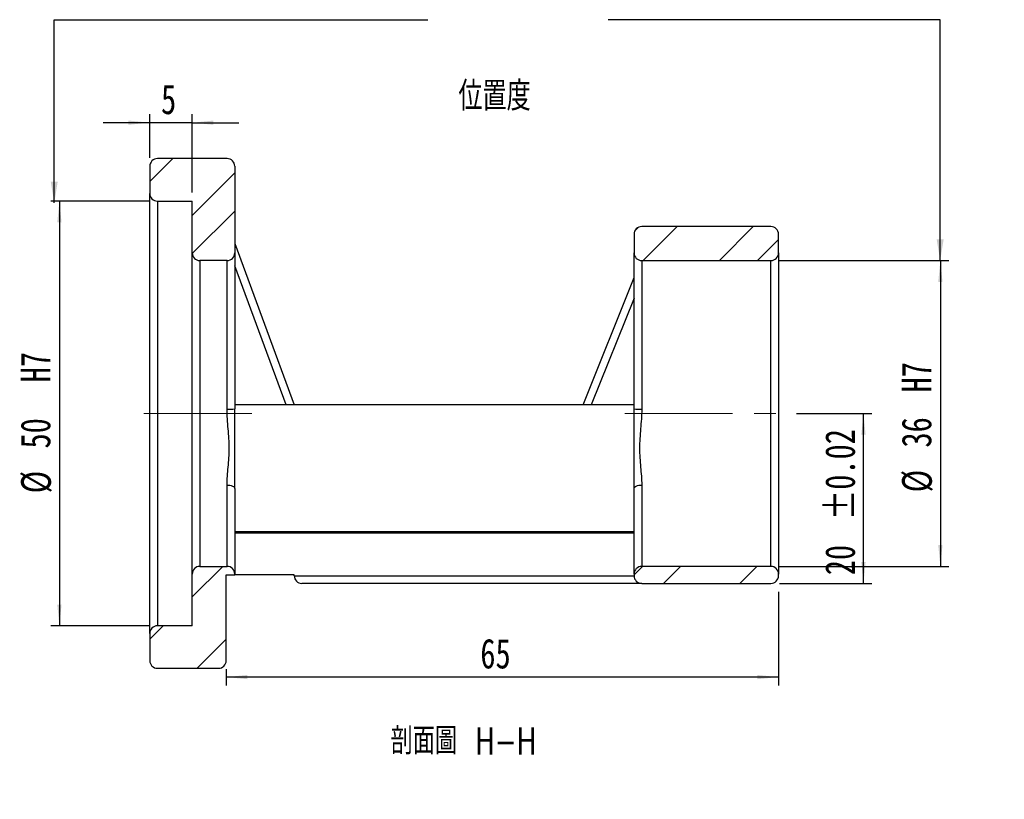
# Model space of a CAD drawing. Header units: millimetres. Extents: x 27 to 274, y 2 to 201.
# Tile 2 of 3: x 158 to 274, y 2 to 94. Entities that reach past the tile are written whole.
import ezdxf

# ---------------------------------------------------------------- set-up
doc = ezdxf.new("R2010")
doc.units = ezdxf.units.MM
doc.linetypes.add('CENTERX2', pattern=[20.32, 12.7, -2.54, 2.54, -2.54])
doc.layers.add('FORMAT', color=7, linetype='Continuous')
doc.styles.add('SLDTEXTSTYLE0', font='TXT', dxfattribs={"width": 0.75})
doc.styles.add('SLDTEXTSTYLE1', font='TXT', dxfattribs={"width": 0.75, "bigfont": 'bigfont'})
doc.dimstyles.new('SLDDIMSTYLE1', dxfattribs={"dimtxt": 0.18, "dimasz": 2.5, "dimexe": 0, "dimexo": 0.0625, "dimgap": 0, "dimtad": 0, "dimtih": 1, "dimtoh": 1, "dimdec": 0, "dimrnd": 1e-09, "dimzin": 0, "dimdsep": 46, "dimtxsty": 'Standard', "dimsah": 1, "dimcen": 0.09, "dimadec": 0, "dimazin": 0, "dimtfac": 2.5, "dimtdec": 0, "dimtofl": 0, "dimtmove": 0, "dimatfit": 3, "dimfxl": 0, "dimfrac": 2, "dimtolj": 1, "dimtzin": 0, "dimarcsym": 0})
doc.dimstyles.new('SLDDIMSTYLE2', dxfattribs={"dimtxt": 3.5, "dimasz": 2.5, "dimexe": 0, "dimexo": 0.0625, "dimgap": 0.875, "dimtad": 1, "dimrnd": 1e-09, "dimzin": 12, "dimdsep": 46, "dimtxsty": 'SLDTEXTSTYLE0', "dimsah": 1, "dimcen": 0.09, "dimadec": 0, "dimazin": 3, "dimtfac": 1, "dimtofl": 0, "dimtmove": 0, "dimatfit": 3, "dimfxl": 0, "dimfrac": 2, "dimtolj": 1, "dimtzin": 12, "dimarcsym": 0})
doc.dimstyles.new('SLDDIMSTYLE3', dxfattribs={"dimtxt": 3.5, "dimasz": 2.5, "dimexe": 0, "dimexo": 0.0625, "dimgap": 0.875, "dimtad": 1, "dimrnd": 1e-09, "dimzin": 12, "dimdsep": 46, "dimtxsty": 'SLDTEXTSTYLE0', "dimsah": 1, "dimcen": 0.09, "dimadec": 0, "dimazin": 3, "dimtol": 1, "dimtp": 0.02, "dimtm": 0.02, "dimtfac": 1, "dimtofl": 0, "dimtmove": 0, "dimatfit": 3, "dimfxl": 0, "dimfrac": 2, "dimtolj": 1, "dimarcsym": 0})
doc.dimstyles.new('SLDDIMSTYLE4', dxfattribs={"dimtxt": 3.5, "dimasz": 2.5, "dimexe": 0, "dimexo": 0.0625, "dimgap": 0.875, "dimtad": 1, "dimrnd": 1e-09, "dimzin": 12, "dimdsep": 46, "dimtxsty": 'SLDTEXTSTYLE0', "dimsah": 1, "dimcen": 0.09, "dimadec": 0, "dimazin": 3, "dimtfac": 1, "dimtmove": 0, "dimatfit": 0, "dimfxl": 0, "dimfrac": 2, "dimtolj": 1, "dimtzin": 12, "dimarcsym": 0})
doc.dimstyles.new('SLDDIMSTYLE5', dxfattribs={"dimtxt": 3.5, "dimasz": 2.5, "dimexe": 0, "dimexo": 0.0625, "dimgap": 0.875, "dimtad": 1, "dimrnd": 1e-09, "dimzin": 12, "dimdsep": 46, "dimtxsty": 'SLDTEXTSTYLE0', "dimsah": 1, "dimcen": 0.09, "dimadec": 0, "dimazin": 3, "dimtfac": 1, "dimtofl": 0, "dimtmove": 0, "dimatfit": 3, "dimfxl": 0, "dimfrac": 2, "dimtolj": 1, "dimarcsym": 0})

# ---------------------------------------------------------------- blocks, each defined once
blk = doc.blocks.new('_D_1')
at = {"layer": 'FORMAT', "color": 7}
for p, q in [((173.29, 72.31), (161.76, 72.31)), ((162.76, 72.31), (162.76, 22.31)), ((173.29, 22.31), (161.76, 22.31))]:
    blk.add_line(p, q, dxfattribs=at)
for points in [[(162.76, 72.31), (162.51, 69.81), (163.01, 69.81)], [(162.76, 22.31), (163.01, 24.81), (162.51, 24.81)]]:
    blk.add_solid(points, dxfattribs=at)
at = {"layer": 'FORMAT', "color": 7, "char_height": 3.5, "attachment_point": 1, "rotation": 90, "style": 'SLDTEXTSTYLE0'}
for s, insert in [('H7', (158.19, 50.98)), ('50', (158.19, 43.19)), ('%%c', (158.25, 37.91))]:
    blk.add_mtext(s, dxfattribs=dict(at, insert=insert))
blk = doc.blocks.new('_D_2')
at = {"layer": 'FORMAT', "color": 7}
for p, q in [((247.39, 26.31), (247.39, 15.28)), ((182.39, 17.21), (182.39, 15.28)), ((247.39, 16.28), (182.39, 16.28))]:
    blk.add_line(p, q, dxfattribs=at)
for points in [[(182.39, 16.28), (184.89, 16.03), (184.89, 16.53)], [(247.39, 16.28), (244.89, 16.53), (244.89, 16.03)]]:
    blk.add_solid(points, dxfattribs=at)
at = {"layer": 'FORMAT', "color": 7, "insert": (212.3, 20.8), "char_height": 3.5, "attachment_point": 1, "style": 'SLDTEXTSTYLE0'}
blk.add_mtext('65', dxfattribs=at)
blk = doc.blocks.new('_D_3')
at = {"layer": 'FORMAT', "color": 7}
for p, q in [((249.49, 47.31), (258.39, 47.31)), ((257.39, 27.31), (257.39, 47.31)), ((247.49, 27.31), (258.39, 27.31))]:
    blk.add_line(p, q, dxfattribs=at)
for points in [[(257.39, 47.31), (257.14, 44.81), (257.64, 44.81)], [(257.39, 27.31), (257.64, 29.81), (257.14, 29.81)]]:
    blk.add_solid(points, dxfattribs=at)
at = {"layer": 'FORMAT', "color": 7, "char_height": 3.5, "attachment_point": 1, "rotation": 90, "style": 'SLDTEXTSTYLE0'}
for s, insert in [('±0.02', (252.88, 34.76)), ('20', (252.88, 28.27))]:
    blk.add_mtext(s, dxfattribs=dict(at, insert=insert))
blk = doc.blocks.new('_D_4')
at = {"layer": 'FORMAT', "color": 7}
for p, q in [((173.39, 77.41), (173.39, 82.55)), ((178.39, 73.31), (178.39, 82.55)), ((173.39, 81.55), (167.89, 81.55)), ((178.39, 81.55), (173.39, 81.55)), ((178.39, 81.55), (183.89, 81.55))]:
    blk.add_line(p, q, dxfattribs=at)
for points in [[(173.39, 81.55), (170.89, 81.8), (170.89, 81.3)], [(178.39, 81.55), (180.89, 81.3), (180.89, 81.8)]]:
    blk.add_solid(points, dxfattribs=at)
at = {"layer": 'FORMAT', "color": 7, "insert": (174.72, 86.06), "char_height": 3.5, "attachment_point": 1, "style": 'SLDTEXTSTYLE0'}
blk.add_mtext('5', dxfattribs=at)
blk = doc.blocks.new('_D_5')
at = {"layer": 'FORMAT', "color": 7}
for p, q in [((247.49, 65.31), (267.44, 65.31)), ((266.44, 65.31), (266.44, 29.31)), ((247.49, 29.31), (267.44, 29.31))]:
    blk.add_line(p, q, dxfattribs=at)
for points in [[(266.44, 65.31), (266.19, 62.81), (266.69, 62.81)], [(266.44, 29.31), (266.69, 31.81), (266.19, 31.81)]]:
    blk.add_solid(points, dxfattribs=at)
at = {"layer": 'FORMAT', "color": 7, "char_height": 3.5, "attachment_point": 1, "rotation": 90, "style": 'SLDTEXTSTYLE0'}
for s, insert in [('H7', (261.88, 49.79)), ('36', (261.88, 43.3)), ('%%c', (261.93, 38.03))]:
    blk.add_mtext(s, dxfattribs=dict(at, insert=insert))

msp = doc.modelspace()

# ---------------------------------------------------------------- hatches: boundary and pattern name
at = {"linetype": 'Continuous', "lineweight": 18}
h = msp.add_hatch(dxfattribs=at)
h.set_pattern_fill('ANSI32', angle=3e-322, style=0)
edge = h.paths.add_edge_path(flags=0)
edge.add_arc((174.29, 76.413), 0.9, 90, 180)
edge.add_line((173.39, 76.413), (173.39, 73.213))
edge.add_arc((174.29, 73.213), 0.9, 180, 270)
edge.add_line((174.29, 72.313), (178.39, 72.313))
edge.add_line((178.39, 72.313), (178.39, 66.213))
edge.add_arc((179.29, 66.213), 0.9, 180, 270)
edge.add_line((179.29, 65.313), (182.49, 65.313))
edge.add_arc((182.49, 66.213), 0.9, 270, 360)
edge.add_line((183.39, 66.213), (183.39, 76.413))
edge.add_arc((182.49, 76.413), 0.9, 0, 90)
edge.add_line((182.49, 77.313), (174.29, 77.313))
h = msp.add_hatch(dxfattribs=at)
h.set_pattern_fill('ANSI32', angle=3e-322, style=0)
edge = h.paths.add_edge_path(flags=0)
edge.add_arc((231.29, 68.413), 0.9, 90, 180)
edge.add_line((230.39, 68.413), (230.39, 66.213))
edge.add_arc((231.29, 66.213), 0.9, 180, 270)
edge.add_line((231.29, 65.313), (246.49, 65.313))
edge.add_arc((246.49, 66.213), 0.9, 270, 360)
edge.add_line((247.39, 66.213), (247.39, 68.413))
edge.add_arc((246.49, 68.413), 0.9, 0, 90)
edge.add_line((246.49, 69.313), (231.29, 69.313))
h = msp.add_hatch(dxfattribs=at)
h.set_pattern_fill('ANSI32', angle=3e-322, style=0)
edge = h.paths.add_edge_path(flags=0)
edge.add_arc((174.29, 18.213), 0.9, 180, 270)
edge.add_line((174.29, 17.313), (181.49, 17.313))
edge.add_arc((181.49, 18.213), 0.9, 270, 360)
edge.add_line((182.39, 18.213), (182.39, 28.313))
edge.add_line((182.39, 28.313), (183.39, 28.313))
edge.add_line((183.39, 28.313), (183.39, 28.413))
edge.add_arc((182.49, 28.413), 0.9, 0, 90)
edge.add_line((182.49, 29.313), (179.29, 29.313))
edge.add_arc((179.29, 28.413), 0.9, 90, 180)
edge.add_line((178.39, 28.413), (178.39, 22.313))
edge.add_line((178.39, 22.313), (174.29, 22.313))
edge.add_arc((174.29, 21.413), 0.9, 90, 180)
edge.add_line((173.39, 21.413), (173.39, 18.213))
h = msp.add_hatch(dxfattribs=at)
h.set_pattern_fill('ANSI32', angle=3e-322, style=0)
edge = h.paths.add_edge_path(flags=0)
edge.add_arc((231.29, 28.213), 0.9, 180, 270)
edge.add_line((231.29, 27.313), (246.49, 27.313))
edge.add_arc((246.49, 28.213), 0.9, 270, 360)
edge.add_line((247.39, 28.213), (247.39, 28.413))
edge.add_arc((246.49, 28.413), 0.9, 0, 90)
edge.add_line((246.49, 29.313), (231.29, 29.313))
edge.add_arc((231.29, 28.413), 0.9, 90, 180)
edge.add_line((230.39, 28.413), (230.39, 28.213))

# ---------------------------------------------------------------- linework, layer by layer
at = {"color": 7, "linetype": 'Continuous', "lineweight": 25}
for p, q in [((182.49, 77.313), (174.29, 77.313)), ((173.39, 76.413), (173.39, 73.213)), ((183.39, 76.413), (183.39, 66.213)), ((173.39, 21.413), (173.39, 73.213)), ((174.29, 72.313), (178.39, 72.313)), ((174.29, 72.313), (174.29, 22.313)), ((178.39, 66.213), (178.39, 72.313)), ((230.39, 68.413), (230.39, 66.213)), ((246.49, 69.313), (231.29, 69.313)), ((247.39, 66.213), (247.39, 68.413)), ((183.39, 67.313), (190.39, 48.313)), ((178.39, 28.413), (178.39, 66.213)), ((183.39, 66.213), (183.39, 47.852)), ((230.39, 47.852), (230.39, 66.213)), ((247.39, 66.213), (247.39, 28.413)), ((182.49, 65.313), (179.29, 65.313)), ((179.29, 65.313), (179.29, 29.313)), ((182.49, 47.826), (182.49, 65.313)), ((231.29, 65.313), (246.49, 65.313)), ((231.29, 65.313), (231.29, 47.826)), ((246.49, 29.313), (246.49, 65.313)), ((189.431, 48.313), (183.39, 64.71)), ((224.39, 48.313), (230.39, 63.313)), ((230.39, 60.89), (225.359, 48.313)), ((189.431, 48.313), (183.39, 48.313)), ((183.39, 38.469), (183.39, 47.852)), ((225.359, 48.313), (189.431, 48.313)), ((230.39, 48.313), (225.359, 48.313)), ((230.39, 38.469), (230.39, 47.852)), ((182.49, 29.313), (182.49, 38.89)), ((183.39, 38.469), (183.39, 28.413)), ((230.39, 28.413), (230.39, 38.469)), ((231.29, 38.89), (231.29, 29.313)), ((183.39, 33.414), (230.39, 33.414)), ((230.39, 33.21), (183.39, 33.21)), ((179.29, 29.313), (182.49, 29.313)), ((246.49, 29.313), (231.29, 29.313)), ((178.39, 22.313), (178.39, 28.413)), ((182.39, 18.213), (182.39, 28.313)), ((182.39, 28.313), (183.39, 28.313)), ((183.39, 28.413), (183.39, 28.313)), ((190.39, 28.313), (183.39, 28.313)), ((190.39, 28.213), (190.39, 28.313)), ((190.39, 28.213), (230.39, 28.213)), ((230.39, 28.413), (230.39, 28.213)), ((247.39, 28.213), (247.39, 28.413)), ((231.29, 27.313), (191.29, 27.313)), ((231.29, 27.313), (246.49, 27.313)), ((178.39, 22.313), (174.29, 22.313)), ((173.39, 21.413), (173.39, 18.213)), ((174.29, 17.313), (181.49, 17.313))]:
    msp.add_line(p, q, dxfattribs=at)
at = {"color": 7, "linetype": 'Continuous', "lineweight": 25, "flags": 128}
for points in [[(182.49, 38.89), (182.665, 38.882), (182.834, 38.858), (182.99, 38.819), (183.126, 38.767), (183.238, 38.703), (183.321, 38.63), (183.373, 38.551), (183.39, 38.469)], [(230.39, 38.469), (230.407, 38.551), (230.458, 38.63), (230.541, 38.703), (230.653, 38.767), (230.79, 38.819), (230.945, 38.858), (231.114, 38.882), (231.29, 38.89)]]:
    msp.add_lwpolyline(points, dxfattribs=at)
at = {"color": 7, "linetype": 'Continuous', "lineweight": 25}
for centre, radius, start, end in [((174.29, 76.413), 0.9, 90, 180), ((182.49, 76.413), 0.9, 0, 90), ((174.29, 73.213), 0.9, 180, 270), ((231.29, 68.413), 0.9, 90, 180), ((246.49, 68.413), 0.9, 0, 90), ((179.29, 66.213), 0.9, 180, 270), ((182.49, 66.213), 0.9, 270, 0), ((231.29, 66.213), 0.9, 180, 270), ((246.49, 66.213), 0.9, 270, 0), ((182.715, 55.742), 7.919, 268.37313, 274.89117), ((231.065, 55.742), 7.919, 265.10883, 271.62687), ((179.29, 28.413), 0.9, 90, 180), ((182.49, 28.413), 0.9, 0, 90), ((231.29, 28.413), 0.9, 90, 180), ((246.49, 28.413), 0.9, 0, 90), ((191.29, 28.213), 0.9, 180, 270), ((231.29, 28.213), 0.9, 180, 270), ((246.49, 28.213), 0.9, 270, 0), ((174.29, 21.413), 0.9, 90, 180), ((174.29, 18.213), 0.9, 180, 270), ((181.49, 18.213), 0.9, 270, 0)]:
    msp.add_arc(centre, radius, start, end, dxfattribs=at)
for points in [[(182.49, 38.89), (182.49, 39.578), (182.557, 40.281), (182.652, 41.361), (182.683, 41.726), (182.728, 42.465), (182.741, 42.84), (182.742, 43.596), (182.728, 43.976), (182.684, 44.739), (182.653, 45.123), (182.558, 46.277), (182.49, 47.048), (182.49, 47.826)], [(231.29, 47.826), (231.29, 47.048), (231.222, 46.279), (231.128, 45.131), (231.097, 44.749), (231.052, 43.987), (231.038, 43.606), (231.038, 42.85), (231.051, 42.476), (231.096, 41.736), (231.127, 41.369), (231.222, 40.282), (231.29, 39.578), (231.29, 38.89)]]:
    msp.add_open_spline(points, degree=3, knots=[0, 0, 0, 0, 0.25, 0.25, 0.375, 0.375, 0.5, 0.5, 0.625, 0.625, 0.75, 0.75, 1, 1, 1, 1], dxfattribs=at)
at = {"layer": 'FORMAT', "color": 7, "linetype": 'CENTERX2', "lineweight": 18}
for p, q in [((185.39, 47.313), (172.091, 47.313)), ((229.29, 47.313), (248.49, 47.313))]:
    msp.add_line(p, q, dxfattribs=at)

# ---------------------------------------------------------------- texts
at = {"layer": 'FORMAT', "color": 7, "insert": (209.717, 86.408), "char_height": 3.43958, "attachment_point": 1, "style": 'SLDTEXTSTYLE1'}
msp.add_mtext('\\M+188CA\\M+19275\\M+19378', dxfattribs=at)
at = {"layer": 'FORMAT', "insert": (210.277, 10.356), "char_height": 3.175, "attachment_point": 2, "style": 'SLDTEXTSTYLE1'}
msp.add_mtext('\\M+19655\\M+196CA\\M+19AA4 H-H', dxfattribs=at)

# ---------------------------------------------------------------- dimensions: what is measured, and where the dimension line sits
at = {"layer": 'FORMAT', "color": 7}
for base, p1, p2, dimstyle, picture, middle in [((173.39, 81.546), (178.39, 72.313), (173.39, 76.413), 'SLDDIMSTYLE4', '_D_4', (176.017, 81.546)), ((182.39, 16.284), (247.39, 27.313), (182.39, 18.213), 'SLDDIMSTYLE2', '_D_2', (214.89, 16.284))]:
    dim = msp.add_linear_dim(base=base, p1=p1, p2=p2, dimstyle=dimstyle, dxfattribs=at)
    dim.commit()
    dim.dimension.update_dxf_attribs({"geometry": picture, "text_midpoint": middle, "dimtype": 160})
for base, p1, p2, text, dimstyle, picture, middle in [((162.758, 22.313), (174.29, 72.313), (174.29, 22.313), '%%c<>  H7', 'SLDDIMSTYLE2', '_D_1', (162.758, 47.313)), ((266.443, 29.313), (246.49, 65.313), (246.49, 29.313), '%%c<>H7', 'SLDDIMSTYLE5', '_D_5', (266.443, 46.785))]:
    dim = msp.add_linear_dim(base=base, p1=p1, p2=p2, angle=90, text=text, dimstyle=dimstyle, dxfattribs=at)
    dim.commit()
    dim.dimension.update_dxf_attribs({"geometry": picture, "text_midpoint": middle, "dimtype": 160})
dim = msp.add_linear_dim(base=(257.39, 47.313), p1=(246.49, 27.313), p2=(248.49, 47.313), angle=90, dimstyle='SLDDIMSTYLE3', dxfattribs=at)
dim.commit()
dim.dimension.update_dxf_attribs({"geometry": '_D_3', "text_midpoint": (257.39, 37.313), "dimtype": 160})

# ---------------------------------------------------------------- leaders
for points in [[(162.15, 72.105), (162.15, 93.675), (206.131, 93.675)], [(266.417, 65.313), (266.417, 93.675), (227.358, 93.675)]]:
    msp.add_leader(points, dimstyle='SLDDIMSTYLE1', dxfattribs=at)

doc.saveas('drawing.dxf')
